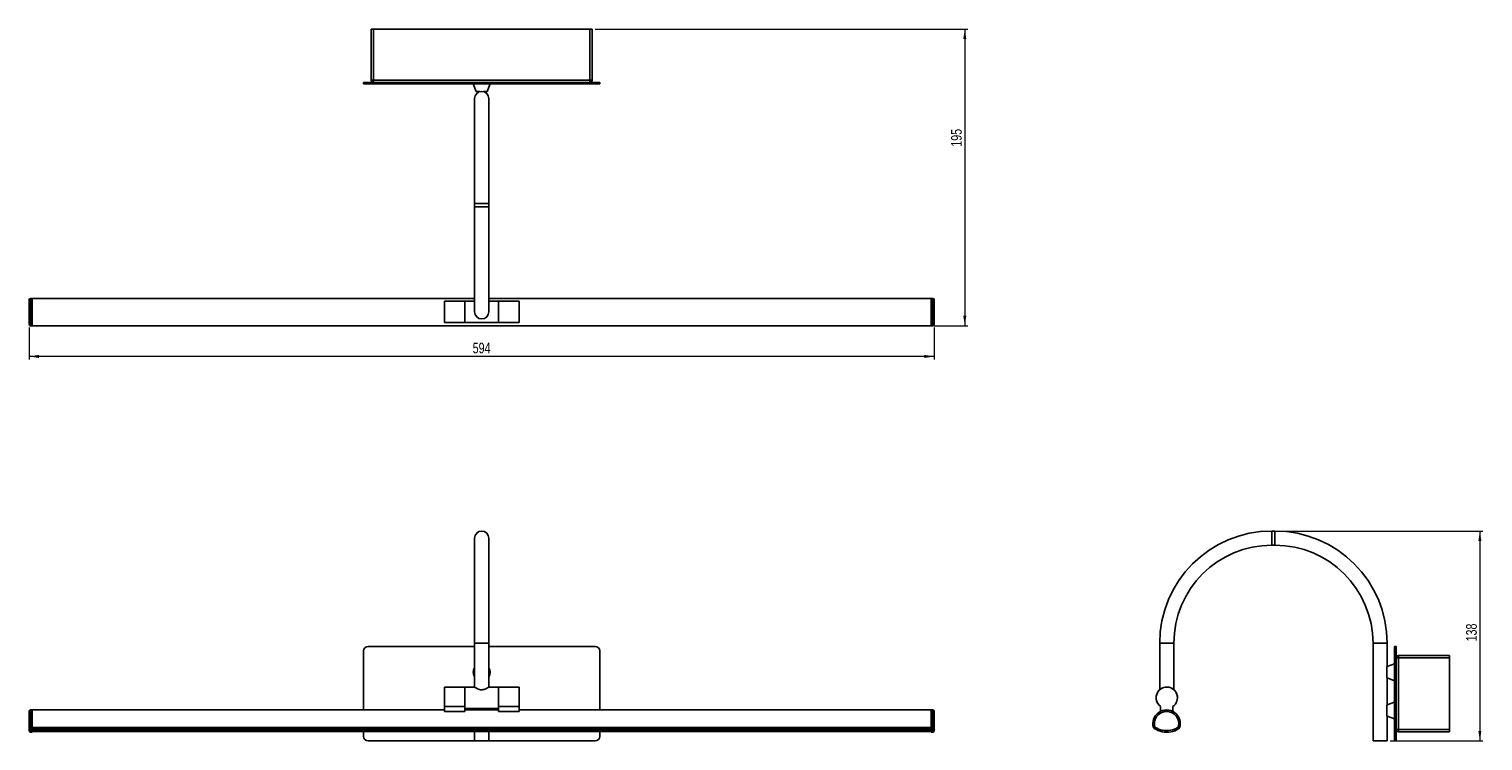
# Model space of a CAD drawing. Header units: millimetres. Extents: x 505 to 982, y 348 to 582.
import ezdxf

# ---------------------------------------------------------------- set-up
doc = ezdxf.new("R2010")
doc.units = ezdxf.units.MM
doc.styles.add('SLDTEXTSTYLE0', font='TXT', dxfattribs={"width": 0.75})
doc.dimstyles.new('SLDDIMSTYLE0', dxfattribs={"dimtxt": 3.5, "dimasz": 3.302, "dimexe": 0, "dimexo": 0.0625, "dimgap": 0.875, "dimtad": 1, "dimdec": 0, "dimlfac": 2, "dimrnd": 1e-09, "dimzin": 12, "dimdsep": 46, "dimtxsty": 'SLDTEXTSTYLE0', "dimsah": 1, "dimcen": 0.09, "dimadec": 0, "dimazin": 3, "dimtfac": 1, "dimtdec": 0, "dimtofl": 0, "dimtmove": 0, "dimatfit": 3, "dimfxl": 0, "dimfrac": 2, "dimtolj": 1, "dimtzin": 12, "dimarcsym": 0})

# ---------------------------------------------------------------- blocks, each defined once
blk = doc.blocks.new('_D')
at = {"color": 7, "linetype": 'Continuous', "lineweight": 0}
for p, q in [((690.54, 581.95), (812.84, 581.95)), ((811.84, 581.95), (811.84, 484.62)), ((801.79, 484.62), (812.84, 484.62))]:
    blk.add_line(p, q, dxfattribs=at)
at = {"color": 7, "linetype": 'Continuous', "lineweight": 18}
for points in [[(811.84, 581.95), (811.34, 578.65), (812.35, 578.65)], [(811.84, 484.62), (812.35, 487.92), (811.34, 487.92)]]:
    blk.add_solid(points, dxfattribs=at)
at = {"color": 7, "linetype": 'Continuous', "lineweight": 18, "insert": (807.33, 543.36), "char_height": 3.5, "attachment_point": 1, "rotation": 90, "style": 'SLDTEXTSTYLE0'}
blk.add_mtext('195', dxfattribs=at)
blk = doc.blocks.new('_D_1')
at = {"color": 7, "linetype": 'Continuous', "lineweight": 0}
for p, q in [((504.74, 484.12), (504.74, 473.59)), ((801.84, 484.12), (801.84, 473.59)), ((801.84, 474.59), (504.74, 474.59))]:
    blk.add_line(p, q, dxfattribs=at)
at = {"color": 7, "linetype": 'Continuous', "lineweight": 18}
for points in [[(504.74, 474.59), (508.05, 474.08), (508.05, 475.1)], [(801.84, 474.59), (798.54, 475.1), (798.54, 474.08)]]:
    blk.add_solid(points, dxfattribs=at)
at = {"color": 7, "linetype": 'Continuous', "lineweight": 18, "insert": (650.33, 479.1), "char_height": 3.5, "attachment_point": 1, "style": 'SLDTEXTSTYLE0'}
blk.add_mtext('594', dxfattribs=at)
blk = doc.blocks.new('_D_2')
at = {"color": 7, "linetype": 'Continuous', "lineweight": 0}
for p, q in [((914.63, 417.32), (981.88, 417.32)), ((980.88, 417.32), (980.88, 348.5)), ((951.46, 348.5), (981.88, 348.5))]:
    blk.add_line(p, q, dxfattribs=at)
at = {"color": 7, "linetype": 'Continuous', "lineweight": 18}
for points in [[(980.88, 417.32), (980.38, 414.02), (981.39, 414.02)], [(980.88, 348.5), (981.39, 351.8), (980.38, 351.8)]]:
    blk.add_solid(points, dxfattribs=at)
at = {"color": 7, "linetype": 'Continuous', "lineweight": 18, "insert": (976.37, 381.12), "char_height": 3.5, "attachment_point": 1, "rotation": 90, "style": 'SLDTEXTSTYLE0'}
blk.add_mtext('138', dxfattribs=at)

msp = doc.modelspace()

# ---------------------------------------------------------------- linework, layer by layer
at = {"color": 7, "linetype": 'Continuous', "lineweight": 25}
for p, q in [((617.04, 565.2), (617.04, 581.95)), ((617.04, 581.95), (617.79, 581.95)), ((617.79, 581.95), (617.79, 565.2)), ((688.79, 581.95), (617.79, 581.95)), ((688.79, 565.2), (688.79, 581.95)), ((688.79, 581.95), (689.54, 581.95)), ((689.54, 581.95), (689.54, 565.2)), ((614.54, 563.95), (614.54, 564.45)), ((616.04, 564.45), (614.54, 564.45)), ((616.04, 563.95), (614.54, 563.95)), ((616.04, 563.95), (616.04, 564.45)), ((690.54, 564.45), (616.04, 564.45)), ((690.54, 563.95), (616.04, 563.95)), ((617.79, 565.2), (617.04, 565.2)), ((617.79, 565.2), (688.79, 565.2)), ((617.79, 564.45), (617.79, 565.2)), ((650.54, 563.95), (651.45, 561.45)), ((655.13, 561.45), (656.04, 563.95)), ((689.54, 565.2), (688.79, 565.2)), ((688.79, 565.2), (688.79, 564.45)), ((690.54, 563.95), (690.54, 564.45)), ((692.04, 564.45), (690.54, 564.45)), ((692.04, 563.95), (690.54, 563.95)), ((692.04, 563.95), (692.04, 564.45)), ((650.97, 559.2), (650.97, 524.7)), ((652.71, 561.45), (651.45, 561.45)), ((655.13, 561.45), (653.88, 561.45)), ((655.62, 524.7), (655.62, 559.2)), ((650.97, 524.7), (650.97, 523.7)), ((650.97, 523.7), (650.97, 489.2)), ((655.62, 523.7), (655.62, 524.7)), ((655.62, 489.2), (655.62, 523.7)), ((504.74, 493.12), (504.74, 485.12)), ((505.74, 493.62), (505.24, 493.62)), ((505.74, 493.62), (505.74, 484.62)), ((650.97, 493.62), (505.79, 493.62)), ((505.79, 493.62), (505.79, 484.62)), ((647.79, 492.7), (641.04, 492.7)), ((641.04, 492.7), (641.04, 485.7)), ((650.97, 492.7), (647.79, 492.7)), ((647.79, 492.7), (647.79, 485.7)), ((800.79, 493.62), (655.62, 493.62)), ((658.79, 492.7), (655.62, 492.7)), ((665.54, 492.7), (658.79, 492.7)), ((658.79, 492.7), (658.79, 485.7)), ((665.54, 492.7), (665.54, 485.7)), ((800.79, 493.62), (800.79, 484.62)), ((801.34, 493.62), (800.84, 493.62)), ((800.84, 493.62), (800.84, 484.62)), ((801.84, 493.12), (801.84, 485.12)), ((505.24, 484.62), (505.74, 484.62)), ((505.79, 484.62), (800.79, 484.62)), ((641.04, 485.7), (647.79, 485.7)), ((647.79, 485.7), (658.79, 485.7)), ((658.79, 485.7), (665.54, 485.7)), ((800.84, 484.62), (801.34, 484.62)), ((913.63, 417.32), (912.63, 417.32)), ((650.97, 415), (650.97, 380.5)), ((655.62, 380.5), (655.62, 415)), ((912.63, 412.67), (913.63, 412.67)), ((614.54, 378), (614.54, 358.65)), ((650.97, 379.5), (616.04, 379.5)), ((650.97, 380.5), (650.97, 366.14)), ((655.62, 366.13), (655.62, 380.5)), ((690.54, 379.5), (655.62, 379.5)), ((692.04, 358.65), (692.04, 378)), ((875.81, 380.5), (875.81, 365.27)), ((880.46, 365.26), (880.46, 380.5)), ((945.81, 380.5), (945.81, 348.5)), ((950.46, 372.87), (950.46, 380.5)), ((952.88, 379.5), (953.38, 379.5)), ((952.88, 378), (952.88, 379.5)), ((952.88, 350), (952.88, 378)), ((952.88, 378), (953.38, 378)), ((953.38, 378), (953.38, 379.5)), ((953.38, 350), (953.38, 378)), ((950.38, 371), (950.38, 372.74)), ((952.88, 373.75), (950.46, 372.87)), ((954.13, 375.75), (953.38, 375.75)), ((954.13, 375.75), (954.13, 376.5)), ((954.13, 376.5), (970.88, 376.5)), ((970.88, 375.75), (954.13, 375.75)), ((954.13, 375.75), (954.13, 352.25)), ((970.88, 376.5), (970.88, 375.75)), ((970.88, 352.25), (970.88, 375.75)), ((950.38, 369.25), (950.38, 371)), ((950.46, 369.13), (952.88, 368.25)), ((950.46, 360.37), (950.46, 369.13)), ((647.79, 366.15), (641.04, 366.15)), ((641.04, 366.15), (641.04, 359.83)), ((650.98, 366.15), (647.79, 366.15)), ((647.79, 366.15), (647.79, 359.83)), ((658.79, 366.15), (655.59, 366.15)), ((665.54, 366.15), (658.79, 366.15)), ((658.79, 366.15), (658.79, 359.83)), ((665.54, 366.15), (665.54, 359.83)), ((504.74, 358.15), (504.74, 353.05)), ((505.74, 358.65), (505.24, 358.65)), ((505.74, 358.65), (505.74, 352.92)), ((641.04, 358.65), (505.79, 358.65)), ((505.79, 358.65), (505.79, 352.91)), ((641.04, 359.83), (647.79, 359.83)), ((641.04, 359.83), (641.04, 358.17)), ((641.04, 358.17), (647.79, 358.17)), ((647.79, 359.83), (647.79, 358.17)), ((647.79, 359.15), (658.79, 359.15)), ((658.79, 358.65), (647.79, 358.65)), ((650.62, 359.15), (650.55, 358.65)), ((650.97, 359.15), (650.97, 358.65)), ((655.62, 358.65), (655.62, 359.15)), ((656.04, 358.65), (655.97, 359.15)), ((665.54, 359.83), (658.79, 359.83)), ((658.79, 359.83), (658.79, 358.17)), ((665.54, 358.17), (658.79, 358.17)), ((665.54, 359.83), (665.54, 358.17)), ((800.79, 358.65), (665.54, 358.65)), ((800.79, 358.65), (800.79, 352.91)), ((801.34, 358.65), (800.84, 358.65)), ((800.84, 358.65), (800.84, 352.92)), ((801.84, 358.15), (801.84, 353.05)), ((876.05, 359.83), (876.04, 358.17)), ((880.15, 358.13), (880.16, 359.79)), ((950.38, 358.5), (950.38, 360.24)), ((950.38, 356.75), (950.38, 358.5)), ((952.88, 361.25), (950.46, 360.37)), ((950.46, 356.63), (952.88, 355.75)), ((950.46, 348.5), (950.46, 356.63)), ((504.74, 353.05), (504.74, 352.53)), ((504.74, 352.36), (504.74, 352.53)), ((504.74, 352.36), (504.74, 352.34)), ((504.74, 352.34), (504.74, 351.88)), ((505.74, 352.92), (505.24, 352.92)), ((505.24, 352.92), (505.24, 352.62)), ((505.24, 352.62), (505.74, 352.62)), ((505.24, 352.1), (505.24, 352.62)), ((505.74, 352.1), (505.24, 352.1)), ((505.24, 352.1), (505.24, 352.01)), ((505.24, 352.01), (505.74, 352.01)), ((505.24, 351.99), (505.24, 352.01)), ((505.74, 351.99), (505.24, 351.99)), ((505.24, 351.99), (505.24, 351.87)), ((505.24, 351.87), (505.74, 351.87)), ((505.24, 351.38), (505.74, 351.38)), ((505.74, 352.62), (505.74, 352.92)), ((505.74, 352.62), (505.74, 352.1)), ((505.74, 352.01), (505.74, 352.1)), ((505.74, 352.01), (505.74, 351.99)), ((505.74, 351.87), (505.74, 351.99)), ((505.74, 351.87), (505.74, 351.38)), ((505.79, 352.91), (800.79, 352.91)), ((505.79, 352.61), (505.79, 352.91)), ((800.79, 352.61), (505.79, 352.61)), ((505.79, 352.61), (505.79, 352.1)), ((505.79, 352), (505.79, 352.1)), ((505.79, 352.1), (800.79, 352.1)), ((800.79, 352), (505.79, 352)), ((505.79, 352), (505.79, 351.59)), ((505.79, 351.59), (800.79, 351.59)), ((614.54, 351.59), (614.54, 350)), ((616.04, 348.5), (650.97, 348.5)), ((650.97, 351.59), (650.97, 348.5)), ((655.62, 348.5), (650.97, 348.5)), ((655.62, 348.5), (655.62, 351.59)), ((655.62, 348.5), (690.54, 348.5)), ((692.04, 350), (692.04, 351.59)), ((800.79, 352.91), (800.79, 352.61)), ((800.79, 352.61), (800.79, 352.1)), ((800.79, 352.1), (800.79, 352)), ((800.79, 352), (800.79, 351.59)), ((800.84, 352.92), (801.34, 352.92)), ((800.84, 352.62), (800.84, 352.92)), ((801.34, 352.62), (800.84, 352.62)), ((800.84, 352.62), (800.84, 352.1)), ((800.84, 352.1), (801.34, 352.1)), ((800.84, 352.01), (800.84, 352.1)), ((801.34, 352.01), (800.84, 352.01)), ((800.84, 352.01), (800.84, 351.99)), ((800.84, 351.99), (801.34, 351.99)), ((800.84, 351.87), (800.84, 351.99)), ((801.34, 351.87), (800.84, 351.87)), ((800.84, 351.87), (800.84, 351.38)), ((800.84, 351.38), (801.34, 351.38)), ((801.34, 352.92), (801.34, 352.62)), ((801.34, 352.1), (801.34, 352.62)), ((801.34, 352.1), (801.34, 352.01)), ((801.34, 351.99), (801.34, 352.01)), ((801.34, 351.99), (801.34, 351.87)), ((801.84, 353.05), (801.84, 352.53)), ((801.84, 352.36), (801.84, 352.53)), ((801.84, 352.36), (801.84, 352.34)), ((801.84, 352.34), (801.84, 351.88)), ((874.21, 353.05), (873.73, 352.92)), ((874.21, 353.05), (873.97, 352.62)), ((874.9, 352.1), (873.97, 352.62)), ((874.21, 353.05), (875.15, 352.53)), ((875.15, 352.53), (874.9, 352.1)), ((875.38, 352.36), (875.02, 352.01)), ((875.03, 351.99), (875.02, 352.01)), ((875.03, 351.99), (875.39, 352.34)), ((875.22, 351.87), (875.39, 352.34)), ((875.38, 352.36), (875.39, 352.34)), ((880.7, 352.3), (880.72, 352.31)), ((880.86, 351.82), (880.7, 352.3)), ((881.05, 351.94), (880.7, 352.3)), ((881.07, 351.95), (880.72, 352.31)), ((880.95, 352.48), (881.88, 352.98)), ((881.18, 352.04), (880.95, 352.48)), ((881.07, 351.95), (881.05, 351.94)), ((882.12, 352.54), (881.18, 352.04)), ((881.88, 352.98), (882.36, 352.83)), ((881.88, 352.98), (882.12, 352.54)), ((950.46, 348.5), (945.81, 348.5)), ((952.88, 350), (953.38, 350)), ((952.88, 348.5), (952.88, 350)), ((952.88, 348.5), (953.38, 348.5)), ((954.13, 352.25), (953.38, 352.25)), ((953.38, 348.5), (953.38, 350)), ((954.13, 352.25), (970.88, 352.25)), ((954.13, 351.5), (954.13, 352.25)), ((970.88, 351.5), (954.13, 351.5)), ((970.88, 352.25), (970.88, 351.5))]:
    msp.add_line(p, q, dxfattribs=at)
at = {"color": 8, "linetype": 'Continuous', "lineweight": 25}
for p, q in [((650.97, 524.7), (653.29, 524.7)), ((650.97, 523.7), (653.29, 523.7)), ((653.29, 524.7), (655.62, 524.7)), ((653.29, 523.7), (655.62, 523.7)), ((505.24, 484.62), (505.24, 493.62)), ((801.34, 484.62), (801.34, 493.62)), ((912.63, 417.32), (912.63, 412.67)), ((913.63, 417.32), (913.63, 412.67)), ((650.97, 380.5), (653.29, 380.5)), ((653.29, 380.5), (655.62, 380.5)), ((875.81, 380.5), (880.46, 380.5)), ((950.46, 380.5), (945.81, 380.5)), ((505.24, 352.92), (505.24, 358.65)), ((801.34, 352.92), (801.34, 358.65)), ((505.24, 351.38), (505.24, 351.87)), ((801.34, 351.38), (801.34, 351.87))]:
    msp.add_line(p, q, dxfattribs=at)
at = {"color": 7, "linetype": 'Continuous', "lineweight": 25, "flags": 128}
msp.add_lwpolyline([(881.92, 352.43), (881.98, 352.47), (882.12, 352.54)], dxfattribs=at)
at = {"color": 7, "linetype": 'Continuous', "lineweight": 25}
for centre, radius, start, end in [((617.79, 565.2), 0.75, 180, 270), ((688.79, 565.2), 0.75, 270, 0), ((653.29, 559.2), 2.33, 90, 180), ((653.29, 559.2), 2.33, 0, 90), ((505.24, 493.12), 0.5, 90, 180), ((801.34, 493.12), 0.5, 0, 90), ((653.29, 489.2), 2.33, 180, 270), ((653.29, 489.2), 2.33, 270, 0), ((505.24, 485.12), 0.5, 180, 270), ((801.34, 485.12), 0.5, 270, 0), ((653.29, 415), 2.33, 90, 180), ((653.29, 415), 2.33, 0, 90), ((912.63, 380.5), 36.83, 90, 180), ((913.63, 380.5), 36.83, 0, 90), ((912.63, 380.5), 32.18, 90, 180), ((913.63, 380.5), 32.18, 0, 90), ((616.04, 378), 1.5, 90, 180), ((690.54, 378), 1.5, 0, 90), ((653.29, 371), 2.75, 147.7207, 180), ((653.29, 371), 2.75, 327.7207, 32.2793), ((954.13, 375.75), 0.75, 90, 180), ((653.29, 371), 2.75, 180, 212.2793), ((878.13, 362.65), 3.5, 305.4575, 233.4697), ((878.13, 362.65), 3.5, 0, 233.4697), ((505.24, 358.15), 0.5, 90, 180), ((801.34, 358.15), 0.5, 0, 90), ((878.05, 354.15), 4.5, 342.9561, 195.9439), ((878.05, 354.15), 4, 342.9561, 195.9439), ((505.13, 353.47), 0.57, 227.5799, 281.6999), ((505.22, 353.09), 0.472, 184.0711, 273.5613), ((505.22, 352.57), 0.472, 184.0711, 273.5613), ((505.18, 352.45), 0.446, 191.7637, 278.2112), ((505.18, 352.44), 0.446, 191.7637, 278.2112), ((505.23, 352.36), 0.486, 181.7413, 271.6414), ((505.24, 351.88), 0.5, 180, 270), ((616.04, 350), 1.5, 180, 270), ((690.54, 350), 1.5, 270, 0), ((801.46, 353.47), 0.57, 258.3001, 312.4201), ((801.37, 353.09), 0.472, 266.4387, 355.9289), ((801.37, 352.57), 0.472, 266.4387, 355.9289), ((801.41, 352.45), 0.446, 261.7888, 348.2363), ((801.41, 352.44), 0.446, 261.7888, 348.2363), ((801.36, 352.36), 0.486, 268.3586, 358.2587), ((801.34, 351.88), 0.5, 270, 0), ((874.21, 353.05), 0.5, 195.9439, 241.0372), ((874.21, 353.05), 0.5, 196.0251, 240.5767), ((878.11, 359.96), 8.44, 240.5767, 242.8594), ((874.66, 351.66), 0.5, 44.4698, 61.0372), ((875.39, 352.34), 0.5, 224.4698, 250.4991), ((874.66, 351.66), 1, 44.4698, 61.0372), ((878.12, 360.05), 8.67, 250.4991, 288.4277), ((878.12, 360.05), 8.17, 250.4991, 288.4277), ((881.42, 351.6), 1, 118.2753, 134.4698), ((880.7, 352.3), 0.5, 288.4277, 314.4698), ((881.42, 351.6), 0.5, 118.2753, 134.4698), ((881.88, 352.98), 0.5, 298.2753, 342.9561), ((881.88, 352.98), 0.5, 298.3505, 342.9021), ((954.13, 352.25), 0.75, 180, 270)]:
    msp.add_arc(centre, radius, start, end, dxfattribs=at)
msp.add_open_spline([(650.98, 366.14), (650.97, 366.14), (650.94, 366.17), (651.06, 366.08), (651.34, 365.91), (651.84, 365.63), (652.46, 365.36), (653.16, 365.24), (653.78, 365.28), (654.38, 365.46), (654.94, 365.73), (655.37, 365.98), (655.61, 366.14), (655.6, 366.13), (655.59, 366.13)], degree=3, knots=[0, 0, 0, 0, 0.006067, 0.09496, 0.183622, 0.284001, 0.399666, 0.482382, 0.565365, 0.64463, 0.7398, 0.855278, 0.948401, 1, 1, 1, 1], dxfattribs=at)

# ---------------------------------------------------------------- dimensions: what is measured, and where the dimension line sits
at = {"color": 7, "linetype": 'Continuous', "lineweight": 18}
for base, p1, p2, picture, middle in [((811.84, 484.62), (689.54, 581.95), (800.79, 484.62), '_D', (811.84, 547.24)), ((980.88, 348.5), (913.63, 417.32), (950.46, 348.5), '_D_2', (980.88, 385))]:
    dim = msp.add_linear_dim(base=base, p1=p1, p2=p2, angle=90, dimstyle='SLDDIMSTYLE0', dxfattribs=at)
    dim.commit()
    dim.dimension.update_dxf_attribs({"geometry": picture, "text_midpoint": middle, "dimtype": 160})
dim = msp.add_linear_dim(base=(504.74, 474.59), p1=(801.84, 485.12), p2=(504.74, 485.12), dimstyle='SLDDIMSTYLE0', dxfattribs=at)
dim.commit()
dim.dimension.update_dxf_attribs({"geometry": '_D_1', "text_midpoint": (654.21, 474.59), "dimtype": 160})

doc.saveas('drawing.dxf')
